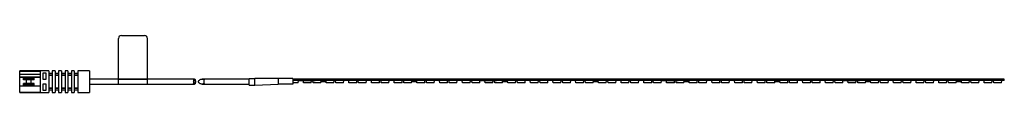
# Paper-space layout '_Oben' of a CAD drawing. Header units: millimetres. Extents: x -89 to 250, y -5 to 15.
import ezdxf

# ---------------------------------------------------------------- set-up
doc = ezdxf.new("R2010")
doc.units = ezdxf.units.MM

psp = doc.layouts.new('_Oben')

# ---------------------------------------------------------------- linework, layer by layer
at = {"color": 7, "linetype": 'Continuous', "lineweight": 25}
for p, q in [((-55, -1.8), (-55, 14)), ((-54, 15), (-46, 15)), ((-45, -1.8), (-45, 14)), ((-81.95, 2.85), (-89, 2.85)), ((-89, -4.65), (-89, 2.85)), ((-89, 2.75), (-81.95, 2.75)), ((-89, 1.68), (-81.95, 1.68)), ((-89, 0.68), (-81.95, 0.68)), ((-81.95, 0.6), (-89, 0.6)), ((-87.7, -0.3), (-87.7, 0.6)), ((-87.7, 0.2), (-84, 0.2)), ((-84, -0.3), (-84, 0.6)), ((-79, 2.85), (-81.95, 2.85)), ((-81.95, 2.85), (-81.95, -4.65)), ((-80.95, 2.1), (-79.95, 2.1)), ((-80.95, -0.2), (-80.95, 2.1)), ((-79.95, 2.1), (-79.95, -0.2)), ((-79, 2.85), (-79, -4.65)), ((-77.8, 1.95), (-79, 1.95)), ((-79, 1.4), (-77.8, 1.4)), ((-79, 1.28), (-77.8, 1.28)), ((-76.8, 2.85), (-77.8, 2.85)), ((-77.8, 2.85), (-77.8, -4.65)), ((-76.8, 2.85), (-76.8, -4.65)), ((-75.6, 1.95), (-76.8, 1.95)), ((-76.8, 1.4), (-75.6, 1.4)), ((-76.8, 1.28), (-75.6, 1.28)), ((-74.6, 2.85), (-75.6, 2.85)), ((-75.6, 2.85), (-75.6, -4.65)), ((-74.6, 2.85), (-74.6, -4.65)), ((-73.4, 1.95), (-74.6, 1.95)), ((-74.6, 1.4), (-73.4, 1.4)), ((-74.6, 1.28), (-73.4, 1.28)), ((-72.4, 2.85), (-73.4, 2.85)), ((-73.4, 2.85), (-73.4, -4.65)), ((-72.4, 2.85), (-72.4, -4.65)), ((-71.2, 1.95), (-72.4, 1.95)), ((-72.4, 1.4), (-71.2, 1.4)), ((-72.4, 1.28), (-71.2, 1.28)), ((-70.2, 2.85), (-71.2, 2.85)), ((-71.2, 2.85), (-71.2, -4.65)), ((-70.2, 2.85), (-70.2, -4.65)), ((-69, 1.95), (-70.2, 1.95)), ((-70.2, 1.4), (-69, 1.4)), ((-70.2, 1.28), (-69, 1.28)), ((-65, 2.85), (-69, 2.85)), ((-69, 2.85), (-69, -4.65)), ((-65, 2.85), (-65, -4.65)), ((-55, 0.1), (-45, 0.1)), ((-55, 0), (-45, 0)), ((-10, 0.2), (-8, 0.2)), ((-10, -2.1), (-10, 0.2)), ((-8, -2.1), (-8, 0.2)), ((0, 0.2), (0, -1.8)), ((5, 0.2), (0, 0.2)), ((5, 0.2), (5, -1.8)), ((250, 0), (5, 0)), ((62.5, -0.51), (62.5, 0)), ((125, -0.51), (125, 0)), ((187.5, -0.51), (187.5, 0)), ((250, -0.51), (250, 0)), ((-81.95, -2.4), (-89, -2.4)), ((-84, -0.3), (-87.7, -0.3)), ((-84, -1.5), (-87.7, -1.5)), ((-87.7, -2.4), (-87.7, -1.5)), ((-84, -2), (-87.7, -2)), ((-86.6, -1.5), (-86.6, -0.3)), ((-85.1, -1.5), (-85.1, -0.3)), ((-84, -2.4), (-84, -1.5)), ((-79.95, -0.2), (-80.95, -0.2)), ((-80.95, -1.6), (-79.95, -1.6)), ((-80.95, -3.9), (-80.95, -1.6)), ((-79.95, -1.6), (-79.95, -3.9)), ((-79, -3.08), (-77.8, -3.08)), ((-79, -3.2), (-77.8, -3.2)), ((-76.8, -3.08), (-75.6, -3.08)), ((-76.8, -3.2), (-75.6, -3.2)), ((-74.6, -3.08), (-73.4, -3.08)), ((-74.6, -3.2), (-73.4, -3.2)), ((-72.4, -3.08), (-71.2, -3.08)), ((-72.4, -3.2), (-71.2, -3.2)), ((-70.2, -3.08), (-69, -3.08)), ((-70.2, -3.2), (-69, -3.2)), ((-55, -0.05), (-65, -0.05)), ((-65, -1.75), (-55, -1.75)), ((-55, -1.8), (-45, -1.8)), ((-28.8, -0.05), (-45, -0.05)), ((-45, -1.75), (-28.8, -1.75)), ((-10, -0.05), (-26.22, -0.05)), ((-26.22, -1.75), (-10, -1.75)), ((-10, -2.1), (-8, -2.1)), ((-8, -2.1), (0, -1.8)), ((5, -1.8), (0, -1.8)), ((62.4, -0.5), (5, -0.5)), ((5, -0.51), (5, -0.5)), ((6.31, -0.51), (5, -0.51)), ((6.89, -1.3), (5, -1.3)), ((5.54, -0.51), (5.54, -0.5)), ((5.77, -0.51), (5.77, -0.5)), ((6.31, -0.51), (6.31, -0.5)), ((6.89, -1.3), (6.96, -0.5)), ((7.05, -0.5), (7.05, -0.51)), ((7.07, -0.51), (7.07, -0.5)), ((7.48, -0.51), (7.48, -0.5)), ((7.88, -0.51), (7.88, -0.5)), ((7.9, -0.51), (7.9, -0.5)), ((8.02, -0.51), (8.02, -0.5)), ((8.02, -0.51), (8.92, -0.51)), ((8.63, -0.51), (8.63, -0.5)), ((8.74, -1.3), (8.67, -0.51)), ((11.4, -1.3), (8.74, -1.3)), ((8.75, -0.51), (8.75, -0.5)), ((8.92, -0.51), (8.92, -0.5)), ((8.98, -0.51), (8.98, -0.5)), ((8.98, -0.51), (9.54, -0.51)), ((9.18, -0.51), (9.18, -0.5)), ((9.54, -0.51), (9.54, -0.5)), ((9.61, -0.51), (9.61, -0.5)), ((9.68, -0.51), (9.68, -0.5)), ((9.68, -0.51), (10.23, -0.51)), ((10.03, -0.51), (10.03, -0.5)), ((10.23, -0.51), (10.23, -0.5)), ((10.35, -0.51), (10.35, -0.5)), ((10.35, -0.51), (10.79, -0.51)), ((10.79, -0.51), (10.79, -0.5)), ((11.02, -0.51), (11.02, -0.5)), ((11.21, -0.51), (11.21, -0.5)), ((11.4, -1.3), (11.47, -0.5)), ((11.42, -0.51), (11.42, -0.5)), ((11.58, -0.51), (11.58, -0.5)), ((12.04, -1.3), (11.97, -0.5)), ((14.7, -1.3), (12.04, -1.3)), ((12.18, -0.51), (12.18, -0.5)), ((12.68, -0.51), (12.68, -0.5)), ((12.72, -0.51), (12.72, -0.5)), ((14.7, -1.3), (14.77, -0.5)), ((14.82, -1), (14.82, -0.5)), ((16.42, -1), (14.82, -1)), ((16.42, -1), (16.42, -0.5)), ((16.55, -1.3), (16.48, -0.5)), ((19.21, -1.3), (16.55, -1.3)), ((19.21, -1.3), (19.28, -0.5)), ((19.85, -1.3), (19.78, -0.5)), ((22.51, -1.3), (19.85, -1.3)), ((22.51, -1.3), (22.58, -0.5)), ((24.36, -1.3), (24.29, -0.5)), ((27.02, -1.3), (24.36, -1.3)), ((27.02, -1.3), (27.09, -0.5)), ((27.66, -1.3), (27.59, -0.5)), ((30.32, -1.3), (27.66, -1.3)), ((30.32, -1.3), (30.39, -0.5)), ((32.17, -1.3), (32.1, -0.5)), ((34.83, -1.3), (32.17, -1.3)), ((34.83, -1.3), (34.9, -0.5)), ((35.47, -1.3), (35.4, -0.5)), ((38.13, -1.3), (35.47, -1.3)), ((38.13, -1.3), (38.2, -0.5)), ((39.98, -1.3), (39.91, -0.5)), ((42.64, -1.3), (39.98, -1.3)), ((42.64, -1.3), (42.71, -0.5)), ((43.28, -1.3), (43.21, -0.5)), ((45.94, -1.3), (43.28, -1.3)), ((45.94, -1.3), (46.01, -0.5)), ((46.08, -1), (46.08, -0.5)), ((47.67, -1), (46.08, -1)), ((47.67, -1), (47.67, -0.5)), ((47.79, -1.3), (47.72, -0.5)), ((50.45, -1.3), (47.79, -1.3)), ((50.45, -1.3), (50.52, -0.5)), ((51.09, -1.3), (51.02, -0.5)), ((53.75, -1.3), (51.09, -1.3)), ((53.75, -1.3), (53.82, -0.5)), ((55.6, -1.3), (55.53, -0.5)), ((58.26, -1.3), (55.6, -1.3)), ((56.19, -0.51), (56.19, -0.5)), ((57.5, -0.51), (56.19, -0.51)), ((56.73, -0.51), (56.73, -0.5)), ((56.96, -0.51), (56.96, -0.5)), ((57.5, -0.51), (57.5, -0.5)), ((58.26, -1.3), (58.33, -0.5)), ((58.9, -1.3), (58.83, -0.5)), ((61.56, -1.3), (58.9, -1.3)), ((61.56, -1.3), (61.63, -0.5)), ((62.4, -0.51), (62.4, -0.5)), ((62.6, -0.51), (62.4, -0.51)), ((124.9, -0.5), (62.6, -0.5)), ((62.6, -0.51), (62.6, -0.5)), ((63.43, -1.3), (63.36, -0.5)), ((66.09, -1.3), (63.43, -1.3)), ((66.09, -1.3), (66.16, -0.5)), ((66.73, -1.3), (66.66, -0.5)), ((69.39, -1.3), (66.73, -1.3)), ((67.5, -0.51), (67.5, -0.5)), ((68.81, -0.51), (67.5, -0.51)), ((68.04, -0.51), (68.04, -0.5)), ((68.27, -0.51), (68.27, -0.5)), ((68.81, -0.51), (68.81, -0.5)), ((69.39, -1.3), (69.46, -0.5)), ((69.55, -0.5), (69.55, -0.51)), ((69.57, -0.51), (69.57, -0.5)), ((69.98, -0.51), (69.98, -0.5)), ((70.38, -0.51), (70.38, -0.5)), ((70.4, -0.51), (70.4, -0.5)), ((70.52, -0.51), (70.52, -0.5)), ((70.52, -0.51), (71.42, -0.51)), ((71.13, -0.51), (71.13, -0.5)), ((71.24, -1.3), (71.17, -0.51)), ((73.9, -1.3), (71.24, -1.3)), ((71.25, -0.51), (71.25, -0.5)), ((71.42, -0.51), (71.42, -0.5)), ((71.48, -0.51), (71.48, -0.5)), ((71.48, -0.51), (72.04, -0.51)), ((71.68, -0.51), (71.68, -0.5)), ((72.04, -0.51), (72.04, -0.5)), ((72.11, -0.51), (72.11, -0.5)), ((72.18, -0.51), (72.18, -0.5)), ((72.18, -0.51), (72.73, -0.51)), ((72.53, -0.51), (72.53, -0.5)), ((72.73, -0.51), (72.73, -0.5)), ((72.85, -0.51), (72.85, -0.5)), ((72.85, -0.51), (73.29, -0.51)), ((73.29, -0.51), (73.29, -0.5)), ((73.52, -0.51), (73.52, -0.5)), ((73.71, -0.51), (73.71, -0.5)), ((73.9, -1.3), (73.97, -0.5)), ((73.92, -0.51), (73.92, -0.5)), ((74.08, -0.51), (74.08, -0.5)), ((74.54, -1.3), (74.47, -0.5)), ((77.2, -1.3), (74.54, -1.3)), ((74.68, -0.51), (74.68, -0.5)), ((75.18, -0.51), (75.18, -0.5)), ((75.22, -0.51), (75.22, -0.5)), ((77.2, -1.3), (77.27, -0.5)), ((77.33, -1), (77.33, -0.5)), ((78.92, -1), (77.33, -1)), ((78.92, -1), (78.92, -0.5)), ((79.05, -1.3), (78.98, -0.5)), ((81.71, -1.3), (79.05, -1.3)), ((81.71, -1.3), (81.78, -0.5)), ((82.35, -1.3), (82.28, -0.5)), ((85.01, -1.3), (82.35, -1.3)), ((85.01, -1.3), (85.08, -0.5)), ((86.86, -1.3), (86.79, -0.5)), ((89.52, -1.3), (86.86, -1.3)), ((89.52, -1.3), (89.59, -0.5)), ((90.16, -1.3), (90.09, -0.5)), ((92.82, -1.3), (90.16, -1.3)), ((92.82, -1.3), (92.89, -0.5)), ((94.67, -1.3), (94.6, -0.5)), ((97.33, -1.3), (94.67, -1.3)), ((97.33, -1.3), (97.4, -0.5)), ((97.97, -1.3), (97.9, -0.5)), ((100.63, -1.3), (97.97, -1.3)), ((100.63, -1.3), (100.7, -0.5)), ((102.48, -1.3), (102.41, -0.5)), ((105.14, -1.3), (102.48, -1.3)), ((105.14, -1.3), (105.21, -0.5)), ((105.78, -1.3), (105.71, -0.5)), ((108.44, -1.3), (105.78, -1.3)), ((108.44, -1.3), (108.51, -0.5)), ((108.58, -1), (108.58, -0.5)), ((110.17, -1), (108.58, -1)), ((110.17, -1), (110.17, -0.5)), ((110.29, -1.3), (110.22, -0.5)), ((112.95, -1.3), (110.29, -1.3)), ((112.95, -1.3), (113.02, -0.5)), ((113.59, -1.3), (113.52, -0.5)), ((116.25, -1.3), (113.59, -1.3)), ((116.25, -1.3), (116.32, -0.5)), ((118.1, -1.3), (118.03, -0.5)), ((120.76, -1.3), (118.1, -1.3)), ((118.69, -0.51), (118.69, -0.5)), ((120, -0.51), (118.69, -0.51)), ((119.23, -0.51), (119.23, -0.5)), ((119.46, -0.51), (119.46, -0.5)), ((120, -0.51), (120, -0.5)), ((120.76, -1.3), (120.83, -0.5)), ((121.4, -1.3), (121.33, -0.5)), ((124.06, -1.3), (121.4, -1.3)), ((124.06, -1.3), (124.13, -0.5)), ((124.9, -0.51), (124.9, -0.5)), ((125.1, -0.51), (124.9, -0.51)), ((187.4, -0.5), (125.1, -0.5)), ((125.1, -0.51), (125.1, -0.5)), ((125.93, -1.3), (125.86, -0.5)), ((128.59, -1.3), (125.93, -1.3)), ((128.59, -1.3), (128.66, -0.5)), ((129.23, -1.3), (129.16, -0.5)), ((131.89, -1.3), (129.23, -1.3)), ((130, -0.51), (130, -0.5)), ((131.31, -0.51), (130, -0.51)), ((130.54, -0.51), (130.54, -0.5)), ((130.77, -0.51), (130.77, -0.5)), ((131.31, -0.51), (131.31, -0.5)), ((131.89, -1.3), (131.96, -0.5)), ((132.05, -0.5), (132.05, -0.51)), ((132.07, -0.51), (132.07, -0.5)), ((132.48, -0.51), (132.48, -0.5)), ((132.88, -0.51), (132.88, -0.5)), ((132.9, -0.51), (132.9, -0.5)), ((133.02, -0.51), (133.02, -0.5)), ((133.02, -0.51), (133.92, -0.51)), ((133.63, -0.51), (133.63, -0.5)), ((133.74, -1.3), (133.67, -0.51)), ((136.4, -1.3), (133.74, -1.3)), ((133.75, -0.51), (133.75, -0.5)), ((133.92, -0.51), (133.92, -0.5)), ((133.98, -0.51), (133.98, -0.5)), ((133.98, -0.51), (134.54, -0.51)), ((134.18, -0.51), (134.18, -0.5)), ((134.54, -0.51), (134.54, -0.5)), ((134.61, -0.51), (134.61, -0.5)), ((134.68, -0.51), (134.68, -0.5)), ((134.68, -0.51), (135.23, -0.51)), ((135.03, -0.51), (135.03, -0.5)), ((135.23, -0.51), (135.23, -0.5)), ((135.35, -0.51), (135.35, -0.5)), ((135.35, -0.51), (135.79, -0.51)), ((135.79, -0.51), (135.79, -0.5)), ((136.02, -0.51), (136.02, -0.5)), ((136.21, -0.51), (136.21, -0.5)), ((136.4, -1.3), (136.47, -0.5)), ((136.42, -0.51), (136.42, -0.5)), ((136.58, -0.51), (136.58, -0.5)), ((137.04, -1.3), (136.97, -0.5)), ((139.7, -1.3), (137.04, -1.3)), ((137.18, -0.51), (137.18, -0.5)), ((137.68, -0.51), (137.68, -0.5)), ((137.72, -0.51), (137.72, -0.5)), ((139.7, -1.3), (139.77, -0.5)), ((139.82, -1), (139.82, -0.5)), ((141.43, -1), (139.82, -1)), ((141.43, -1), (141.43, -0.5)), ((141.55, -1.3), (141.48, -0.5)), ((144.21, -1.3), (141.55, -1.3)), ((144.21, -1.3), (144.28, -0.5)), ((144.85, -1.3), (144.78, -0.5)), ((147.51, -1.3), (144.85, -1.3)), ((147.51, -1.3), (147.58, -0.5)), ((149.36, -1.3), (149.29, -0.5)), ((152.02, -1.3), (149.36, -1.3)), ((152.02, -1.3), (152.09, -0.5)), ((152.66, -1.3), (152.59, -0.5)), ((155.32, -1.3), (152.66, -1.3)), ((155.32, -1.3), (155.39, -0.5)), ((157.17, -1.3), (157.1, -0.5)), ((159.83, -1.3), (157.17, -1.3)), ((159.83, -1.3), (159.9, -0.5)), ((160.47, -1.3), (160.4, -0.5)), ((163.13, -1.3), (160.47, -1.3)), ((163.13, -1.3), (163.2, -0.5)), ((164.98, -1.3), (164.91, -0.5)), ((167.64, -1.3), (164.98, -1.3)), ((167.64, -1.3), (167.71, -0.5)), ((168.28, -1.3), (168.21, -0.5)), ((170.94, -1.3), (168.28, -1.3)), ((170.94, -1.3), (171.01, -0.5)), ((171.07, -1), (171.07, -0.5)), ((172.68, -1), (171.07, -1)), ((172.68, -1), (172.68, -0.5)), ((172.79, -1.3), (172.72, -0.5)), ((175.45, -1.3), (172.79, -1.3)), ((175.45, -1.3), (175.52, -0.5)), ((176.09, -1.3), (176.02, -0.5)), ((178.75, -1.3), (176.09, -1.3)), ((178.75, -1.3), (178.82, -0.5)), ((180.6, -1.3), (180.53, -0.5)), ((183.26, -1.3), (180.6, -1.3)), ((181.19, -0.51), (181.19, -0.5)), ((182.5, -0.51), (181.19, -0.51)), ((181.73, -0.51), (181.73, -0.5)), ((181.96, -0.51), (181.96, -0.5)), ((182.5, -0.51), (182.5, -0.5)), ((183.26, -1.3), (183.33, -0.5)), ((183.9, -1.3), (183.83, -0.5)), ((186.56, -1.3), (183.9, -1.3)), ((186.56, -1.3), (186.63, -0.5)), ((187.4, -0.51), (187.4, -0.5)), ((187.6, -0.51), (187.4, -0.51)), ((249.9, -0.5), (187.6, -0.5)), ((187.6, -0.51), (187.6, -0.5)), ((188.43, -1.3), (188.36, -0.5)), ((191.09, -1.3), (188.43, -1.3)), ((191.09, -1.3), (191.16, -0.5)), ((191.73, -1.3), (191.66, -0.5)), ((194.39, -1.3), (191.73, -1.3)), ((192.5, -0.51), (192.5, -0.5)), ((193.81, -0.51), (192.5, -0.51)), ((193.04, -0.51), (193.04, -0.5)), ((193.27, -0.51), (193.27, -0.5)), ((193.81, -0.51), (193.81, -0.5)), ((194.39, -1.3), (194.46, -0.5)), ((194.55, -0.5), (194.55, -0.51)), ((194.57, -0.51), (194.57, -0.5)), ((194.98, -0.51), (194.98, -0.5)), ((195.38, -0.51), (195.38, -0.5)), ((195.4, -0.51), (195.4, -0.5)), ((195.52, -0.51), (195.52, -0.5)), ((195.52, -0.51), (196.42, -0.51)), ((196.13, -0.51), (196.13, -0.5)), ((196.24, -1.3), (196.17, -0.51)), ((198.9, -1.3), (196.24, -1.3)), ((196.25, -0.51), (196.25, -0.5)), ((196.42, -0.51), (196.42, -0.5)), ((196.48, -0.51), (196.48, -0.5)), ((196.48, -0.51), (197.04, -0.51)), ((196.68, -0.51), (196.68, -0.5)), ((197.04, -0.51), (197.04, -0.5)), ((197.11, -0.51), (197.11, -0.5)), ((197.18, -0.51), (197.18, -0.5)), ((197.18, -0.51), (197.73, -0.51)), ((197.53, -0.51), (197.53, -0.5)), ((197.73, -0.51), (197.73, -0.5)), ((197.85, -0.51), (197.85, -0.5)), ((197.85, -0.51), (198.29, -0.51)), ((198.29, -0.51), (198.29, -0.5)), ((198.52, -0.51), (198.52, -0.5)), ((198.71, -0.51), (198.71, -0.5)), ((198.9, -1.3), (198.97, -0.5)), ((198.92, -0.51), (198.92, -0.5)), ((199.08, -0.51), (199.08, -0.5)), ((199.54, -1.3), (199.47, -0.5)), ((202.2, -1.3), (199.54, -1.3)), ((199.68, -0.51), (199.68, -0.5)), ((200.18, -0.51), (200.18, -0.5)), ((200.22, -0.51), (200.22, -0.5)), ((202.2, -1.3), (202.27, -0.5)), ((202.32, -1), (202.32, -0.5)), ((203.93, -1), (202.32, -1)), ((203.93, -1), (203.93, -0.5)), ((204.05, -1.3), (203.98, -0.5)), ((206.71, -1.3), (204.05, -1.3)), ((206.71, -1.3), (206.78, -0.5)), ((207.35, -1.3), (207.28, -0.5)), ((210.01, -1.3), (207.35, -1.3)), ((210.01, -1.3), (210.08, -0.5)), ((211.86, -1.3), (211.79, -0.5)), ((214.52, -1.3), (211.86, -1.3)), ((214.52, -1.3), (214.59, -0.5)), ((215.16, -1.3), (215.09, -0.5)), ((217.82, -1.3), (215.16, -1.3)), ((217.82, -1.3), (217.89, -0.5)), ((219.67, -1.3), (219.6, -0.5)), ((222.33, -1.3), (219.67, -1.3)), ((222.33, -1.3), (222.4, -0.5)), ((222.97, -1.3), (222.9, -0.5)), ((225.63, -1.3), (222.97, -1.3)), ((225.63, -1.3), (225.7, -0.5)), ((227.48, -1.3), (227.41, -0.5)), ((230.14, -1.3), (227.48, -1.3)), ((230.14, -1.3), (230.21, -0.5)), ((230.78, -1.3), (230.71, -0.5)), ((233.44, -1.3), (230.78, -1.3)), ((233.44, -1.3), (233.51, -0.5)), ((233.57, -1), (233.57, -0.5)), ((235.18, -1), (233.57, -1)), ((235.18, -1), (235.18, -0.5)), ((235.29, -1.3), (235.22, -0.5)), ((237.95, -1.3), (235.29, -1.3)), ((237.95, -1.3), (238.02, -0.5)), ((238.59, -1.3), (238.52, -0.5)), ((241.25, -1.3), (238.59, -1.3)), ((241.25, -1.3), (241.32, -0.5)), ((243.1, -1.3), (243.03, -0.5)), ((245.76, -1.3), (243.1, -1.3)), ((243.69, -0.51), (243.69, -0.5)), ((245, -0.51), (243.69, -0.51)), ((244.23, -0.51), (244.23, -0.5)), ((244.46, -0.51), (244.46, -0.5)), ((245, -0.51), (245, -0.5)), ((245.76, -1.3), (245.83, -0.5)), ((246.4, -1.3), (246.33, -0.5)), ((249.06, -1.3), (246.4, -1.3)), ((249.06, -1.3), (249.13, -0.5)), ((249.9, -0.51), (249.9, -0.5)), ((250, -0.51), (249.9, -0.51)), ((-89, -4.55), (-81.95, -4.55)), ((-89, -4.65), (-81.95, -4.65)), ((-81.95, -4.65), (-79, -4.65)), ((-79.95, -3.9), (-80.95, -3.9)), ((-79, -3.75), (-77.8, -3.75)), ((-77.8, -4.65), (-76.8, -4.65)), ((-76.8, -3.75), (-75.6, -3.75)), ((-75.6, -4.65), (-74.6, -4.65)), ((-74.6, -3.75), (-73.4, -3.75)), ((-73.4, -4.65), (-72.4, -4.65)), ((-72.4, -3.75), (-71.2, -3.75)), ((-71.2, -4.65), (-70.2, -4.65)), ((-70.2, -3.75), (-69, -3.75)), ((-69, -4.65), (-65, -4.65))]:
    psp.add_line(p, q, dxfattribs=at)
at = {"color": 7, "linetype": 'Continuous', "lineweight": 25, "flags": 128}
for points in [[(-29.71, -1.75), (-29.5, -1.74), (-29.29, -1.7), (-29.1, -1.64), (-28.93, -1.55), (-28.78, -1.45), (-28.66, -1.33), (-28.57, -1.19), (-28.51, -1.05), (-28.49, -0.9), (-28.51, -0.75), (-28.57, -0.61), (-28.66, -0.48), (-28.78, -0.35), (-28.93, -0.25), (-29.1, -0.16), (-29.29, -0.1), (-29.5, -0.06), (-29.71, -0.05), (-29.71, -0.05)], [(-29.11, -0.9), (-29.1, -0.75), (-29.09, -0.61), (-29.07, -0.48), (-29.04, -0.35), (-29, -0.25), (-28.95, -0.16), (-28.9, -0.1), (-28.85, -0.06), (-28.8, -0.05), (-28.74, -0.06), (-28.69, -0.1), (-28.64, -0.16), (-28.6, -0.25), (-28.56, -0.35), (-28.53, -0.48), (-28.51, -0.61), (-28.49, -0.75), (-28.49, -0.9), (-28.49, -1.05), (-28.51, -1.19), (-28.53, -1.33), (-28.56, -1.45), (-28.6, -1.55), (-28.64, -1.64), (-28.69, -1.7), (-28.74, -1.74), (-28.8, -1.75), (-28.85, -1.74), (-28.9, -1.7), (-28.95, -1.64), (-29, -1.55), (-29.04, -1.45), (-29.07, -1.33), (-29.09, -1.19), (-29.1, -1.05), (-29.11, -0.9)], [(-27.43, -0.9), (-27.42, -0.75), (-27.36, -0.61), (-27.27, -0.48), (-27.15, -0.35), (-27, -0.25), (-26.83, -0.16), (-26.64, -0.1), (-26.43, -0.06), (-26.22, -0.05), (-26.01, -0.06), (-25.81, -0.1), (-25.61, -0.16), (-25.5, -0.22)], [(-25.5, -1.58), (-25.61, -1.64), (-25.81, -1.7), (-26.01, -1.74), (-26.22, -1.75), (-26.43, -1.74), (-26.64, -1.7), (-26.83, -1.64), (-27, -1.55), (-27.15, -1.45), (-27.27, -1.33), (-27.36, -1.19), (-27.42, -1.05), (-27.43, -0.9)], [(-25.31, -0.05), (-25.36, -0.06), (-25.42, -0.1), (-25.47, -0.16), (-25.51, -0.25), (-25.55, -0.35), (-25.58, -0.48), (-25.6, -0.61), (-25.62, -0.75), (-25.62, -0.9)], [(-25.62, -0.9), (-25.62, -1.05), (-25.6, -1.19), (-25.58, -1.33), (-25.55, -1.45), (-25.51, -1.55), (-25.47, -1.64), (-25.42, -1.7), (-25.36, -1.74), (-25.31, -1.75)]]:
    psp.add_lwpolyline(points, dxfattribs=at)
at = {"color": 7, "linetype": 'Continuous', "lineweight": 25}
for centre, start, end in [((-54, 14), 90, 180), ((-46, 14), 0, 90)]:
    psp.add_arc(centre, 1, start, end, dxfattribs=at)
for points, knots in [([(0, 0.2), (-0.66, 0.2), (-1.98, 0.2), (-3.99, 0.2), (-6.01, 0.2), (-7.33, 0.2), (-8, 0.2)], [0, 0, 0, 0, 0.254195, 0.503196, 0.750684, 1, 1, 1, 1]), ([(7.07, -0.51), (7.07, -0.51), (7.07, -0.51), (7.08, -0.51), (7.09, -0.51), (7.11, -0.51), (7.12, -0.51), (7.14, -0.51), (7.17, -0.51), (7.19, -0.51), (7.22, -0.51), (7.25, -0.51), (7.28, -0.51), (7.32, -0.51), (7.36, -0.51), (7.4, -0.51), (7.44, -0.51), (7.47, -0.51), (7.48, -0.51)], [0, 0, 0, 0, 0.070675, 0.137493, 0.201473, 0.262869, 0.32255, 0.380737, 0.43822, 0.495487, 0.553484, 0.611346, 0.670644, 0.731587, 0.794183, 0.859445, 0.928208, 1, 1, 1, 1]), ([(7.48, -0.51), (7.5, -0.51), (7.53, -0.51), (7.57, -0.51), (7.61, -0.51), (7.65, -0.51), (7.68, -0.51), (7.72, -0.51), (7.75, -0.51), (7.78, -0.51), (7.8, -0.51), (7.82, -0.51), (7.84, -0.51), (7.86, -0.51), (7.87, -0.51), (7.88, -0.51), (7.88, -0.51), (7.88, -0.51), (7.88, -0.51)], [0, 0, 0, 0, 0.074712, 0.145539, 0.213339, 0.278615, 0.342094, 0.40389, 0.465063, 0.526577, 0.587328, 0.64638, 0.704345, 0.761672, 0.819418, 0.878039, 0.937796, 1, 1, 1, 1]), ([(9.54, -0.51), (9.54, -0.51), (9.56, -0.51), (9.58, -0.51), (9.59, -0.51), (9.6, -0.51), (9.61, -0.51)], [0, 0, 0, 0, 0.265687, 0.519738, 0.765585, 1, 1, 1, 1]), ([(9.61, -0.51), (9.62, -0.51), (9.64, -0.51), (9.67, -0.51), (9.68, -0.51)], [0, 0, 0, 0, 0.4964411, 1, 1, 1, 1]), ([(10.79, -0.51), (10.81, -0.51), (10.83, -0.51), (10.86, -0.51), (10.9, -0.51), (10.93, -0.51), (10.95, -0.51), (10.98, -0.51), (11, -0.51), (11.02, -0.51), (11.02, -0.51)], [0, 0, 0, 0, 0.157891, 0.306794, 0.445674, 0.57568, 0.694631, 0.805978, 0.907764, 1, 1, 1, 1]), ([(11.02, -0.51), (11.04, -0.51), (11.08, -0.51), (11.13, -0.51), (11.17, -0.51), (11.2, -0.51), (11.21, -0.51)], [0, 0, 0, 0, 0.261195, 0.513143, 0.757809, 1, 1, 1, 1]), ([(11.21, -0.51), (11.22, -0.51), (11.24, -0.51), (11.26, -0.51), (11.28, -0.51), (11.3, -0.51), (11.32, -0.51), (11.34, -0.51), (11.35, -0.51), (11.37, -0.51), (11.38, -0.51), (11.39, -0.51), (11.4, -0.51), (11.4, -0.51), (11.41, -0.51), (11.41, -0.51), (11.42, -0.51), (11.42, -0.51), (11.42, -0.51)], [0, 0, 0, 0, 0.056812, 0.113882, 0.170533, 0.227547, 0.285353, 0.343701, 0.403, 0.463842, 0.525815, 0.588967, 0.653271, 0.719097, 0.786749, 0.855788, 0.926836, 1, 1, 1, 1]), ([(11.58, -0.51), (11.58, -0.51), (11.58, -0.51), (11.59, -0.51), (11.59, -0.51), (11.6, -0.51), (11.61, -0.51), (11.63, -0.51), (11.64, -0.51), (11.66, -0.51), (11.68, -0.51), (11.7, -0.51), (11.72, -0.51), (11.75, -0.51), (11.78, -0.51), (11.81, -0.51), (11.84, -0.51), (11.87, -0.51), (11.91, -0.51), (11.95, -0.51), (11.98, -0.51), (12.02, -0.51), (12.06, -0.51), (12.1, -0.51), (12.14, -0.51), (12.17, -0.51), (12.18, -0.51)], [0, 0, 0, 0, 0.049401, 0.097605, 0.144255, 0.189472, 0.233915, 0.277237, 0.319859, 0.361957, 0.403486, 0.443934, 0.483649, 0.522893, 0.561858, 0.600795, 0.640104, 0.679643, 0.7194, 0.758854, 0.798315, 0.837802, 0.877469, 0.917683, 0.958393, 1, 1, 1, 1]), ([(12.18, -0.51), (12.2, -0.51), (12.23, -0.51), (12.27, -0.51), (12.32, -0.51), (12.36, -0.51), (12.4, -0.51), (12.43, -0.51), (12.47, -0.51), (12.5, -0.51), (12.53, -0.51), (12.56, -0.51), (12.59, -0.51), (12.61, -0.51), (12.63, -0.51), (12.65, -0.51), (12.67, -0.51), (12.68, -0.51), (12.68, -0.51)], [0, 0, 0, 0, 0.068649, 0.134937, 0.198842, 0.261409, 0.322517, 0.382377, 0.442471, 0.502228, 0.562101, 0.621732, 0.681851, 0.742049, 0.803908, 0.867162, 0.932361, 1, 1, 1, 1]), ([(69.57, -0.51), (69.58, -0.51), (69.6, -0.51), (69.71, -0.51), (69.85, -0.51), (69.94, -0.51), (69.98, -0.51)], [0, 0, 0, 0, 0.280235, 0.558893, 0.779132, 1, 1, 1, 1]), ([(69.98, -0.51), (70.04, -0.51), (70.15, -0.51), (70.29, -0.51), (70.37, -0.51), (70.38, -0.51), (70.38, -0.51)], [0, 0, 0, 0, 0.280482, 0.559644, 0.779749, 1, 1, 1, 1]), ([(72.04, -0.51), (72.05, -0.51), (72.08, -0.51), (72.1, -0.51), (72.11, -0.51)], [0, 0, 0, 0, 0.559998, 1, 1, 1, 1]), ([(72.11, -0.51), (72.12, -0.51), (72.14, -0.51), (72.17, -0.51), (72.18, -0.51)], [0, 0, 0, 0, 0.5599723, 1, 1, 1, 1]), ([(73.29, -0.51), (73.34, -0.51), (73.41, -0.51), (73.49, -0.51), (73.52, -0.51)], [0, 0, 0, 0, 0.560174, 1, 1, 1, 1]), ([(73.52, -0.51), (73.56, -0.51), (73.63, -0.51), (73.69, -0.51), (73.71, -0.51)], [0, 0, 0, 0, 0.559847, 1, 1, 1, 1]), ([(73.71, -0.51), (73.75, -0.51), (73.83, -0.51), (73.9, -0.51), (73.91, -0.51), (73.92, -0.51)], [0, 0, 0, 0, 0.279769, 0.559929, 1, 1, 1, 1]), ([(74.08, -0.51), (74.09, -0.51), (74.1, -0.51), (74.25, -0.51), (74.46, -0.51), (74.61, -0.51), (74.68, -0.51)], [0, 0, 0, 0, 0.280492, 0.55957, 0.779615, 1, 1, 1, 1]), ([(74.68, -0.51), (74.75, -0.51), (74.87, -0.51), (75.03, -0.51), (75.13, -0.51), (75.17, -0.51), (75.18, -0.51)], [0, 0, 0, 0, 0.280081, 0.559449, 0.779549, 1, 1, 1, 1]), ([(132.07, -0.51), (132.08, -0.51), (132.1, -0.51), (132.21, -0.51), (132.35, -0.51), (132.44, -0.51), (132.48, -0.51)], [0, 0, 0, 0, 0.280235, 0.558893, 0.779132, 1, 1, 1, 1]), ([(132.48, -0.51), (132.54, -0.51), (132.65, -0.51), (132.79, -0.51), (132.87, -0.51), (132.88, -0.51), (132.88, -0.51)], [0, 0, 0, 0, 0.280482, 0.559644, 0.779749, 1, 1, 1, 1]), ([(134.54, -0.51), (134.55, -0.51), (134.58, -0.51), (134.6, -0.51), (134.61, -0.51)], [0, 0, 0, 0, 0.559998, 1, 1, 1, 1]), ([(134.61, -0.51), (134.62, -0.51), (134.64, -0.51), (134.67, -0.51), (134.68, -0.51)], [0, 0, 0, 0, 0.5599723, 1, 1, 1, 1]), ([(135.79, -0.51), (135.84, -0.51), (135.91, -0.51), (135.99, -0.51), (136.02, -0.51)], [0, 0, 0, 0, 0.560174, 1, 1, 1, 1]), ([(136.02, -0.51), (136.06, -0.51), (136.13, -0.51), (136.19, -0.51), (136.21, -0.51)], [0, 0, 0, 0, 0.5598465, 1, 1, 1, 1]), ([(136.21, -0.51), (136.25, -0.51), (136.33, -0.51), (136.4, -0.51), (136.41, -0.51), (136.42, -0.51)], [0, 0, 0, 0, 0.279769, 0.559929, 1, 1, 1, 1]), ([(136.58, -0.51), (136.59, -0.51), (136.6, -0.51), (136.75, -0.51), (136.96, -0.51), (137.11, -0.51), (137.18, -0.51)], [0, 0, 0, 0, 0.280492, 0.55957, 0.779615, 1, 1, 1, 1]), ([(137.18, -0.51), (137.25, -0.51), (137.37, -0.51), (137.53, -0.51), (137.63, -0.51), (137.67, -0.51), (137.68, -0.51)], [0, 0, 0, 0, 0.280081, 0.559449, 0.779549, 1, 1, 1, 1]), ([(194.57, -0.51), (194.58, -0.51), (194.6, -0.51), (194.71, -0.51), (194.85, -0.51), (194.94, -0.51), (194.98, -0.51)], [0, 0, 0, 0, 0.280235, 0.558893, 0.779132, 1, 1, 1, 1]), ([(194.98, -0.51), (195.04, -0.51), (195.15, -0.51), (195.29, -0.51), (195.37, -0.51), (195.38, -0.51), (195.38, -0.51)], [0, 0, 0, 0, 0.280482, 0.559644, 0.779749, 1, 1, 1, 1]), ([(197.04, -0.51), (197.05, -0.51), (197.08, -0.51), (197.1, -0.51), (197.11, -0.51)], [0, 0, 0, 0, 0.559998, 1, 1, 1, 1]), ([(197.11, -0.51), (197.12, -0.51), (197.14, -0.51), (197.17, -0.51), (197.18, -0.51)], [0, 0, 0, 0, 0.5599723, 1, 1, 1, 1]), ([(198.29, -0.51), (198.34, -0.51), (198.41, -0.51), (198.49, -0.51), (198.52, -0.51)], [0, 0, 0, 0, 0.560174, 1, 1, 1, 1]), ([(198.52, -0.51), (198.56, -0.51), (198.63, -0.51), (198.69, -0.51), (198.71, -0.51)], [0, 0, 0, 0, 0.5598465, 1, 1, 1, 1]), ([(198.71, -0.51), (198.75, -0.51), (198.83, -0.51), (198.9, -0.51), (198.91, -0.51), (198.92, -0.51)], [0, 0, 0, 0, 0.279769, 0.559929, 1, 1, 1, 1]), ([(199.08, -0.51), (199.09, -0.51), (199.1, -0.51), (199.25, -0.51), (199.46, -0.51), (199.61, -0.51), (199.68, -0.51)], [0, 0, 0, 0, 0.280492, 0.55957, 0.779615, 1, 1, 1, 1]), ([(199.68, -0.51), (199.75, -0.51), (199.87, -0.51), (200.03, -0.51), (200.13, -0.51), (200.17, -0.51), (200.18, -0.51)], [0, 0, 0, 0, 0.280081, 0.559449, 0.779549, 1, 1, 1, 1])]:
    psp.add_open_spline(points, degree=3, knots=knots, dxfattribs=at)

doc.saveas('drawing.dxf')
